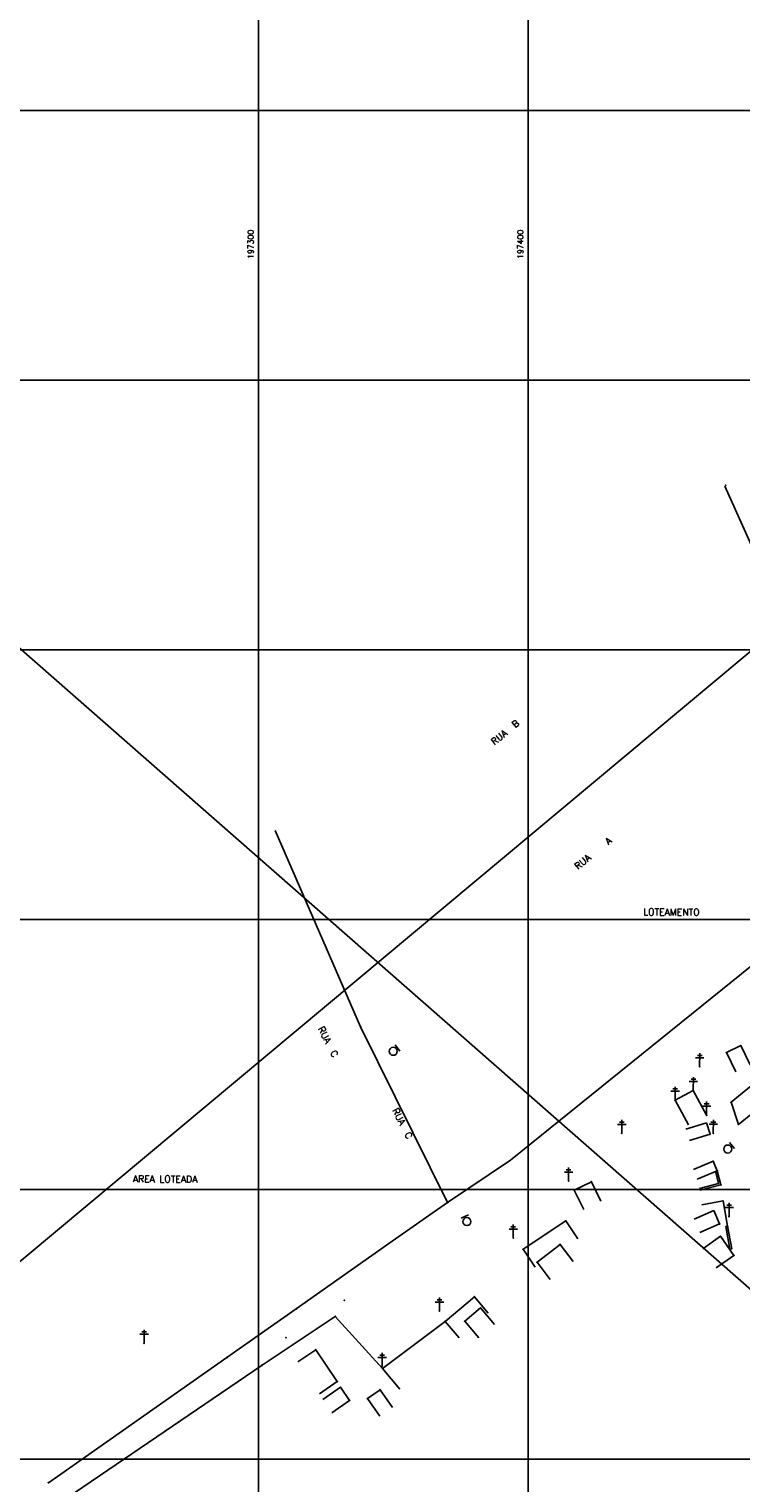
# Model space of a CAD drawing. Header units: millimetres. Extents: x 196436 to 199900, y 8705373 to 8708636.
# Tile 20 of 92: x 197215 to 197479, y 8706391 to 8706930. Entities that reach past the tile are written whole.
import ezdxf
from ezdxf.enums import TextEntityAlignment as Align

# ---------------------------------------------------------------- set-up
doc = ezdxf.new("R2010")
doc.units = ezdxf.units.MM
doc.header["$LTSCALE"] = 5
for name, color, linetype in [('CASA', 6, 'Continuous'), ('CERCA', 3, 'CERCA_LINE'), ('MALHA', 9, 'Continuous'), ('MURO', 9, 'Continuous'), ('PL', 23, 'Continuous'), ('POSTE', 3, 'Continuous'), ('TXT_COORD', 3, 'Continuous'), ('TXT_NRUA', 3, 'Continuous')]:
    doc.layers.add(name, color=color, linetype=linetype)
doc.styles.add('GEOSIS', font='ROMANS.SHX')
doc.linetypes.add('CERCA_LINE', pattern='A,0.5,-0.2,["X",Standard,S=0.1,R=0,X=-0.1,Y=-0.05],-0.25', length=0.95)

# ---------------------------------------------------------------- blocks, each defined once
blk = doc.blocks.new('PL')
at = {"layer": 'PL'}
blk.add_line((2.01, 1.49), (2.01, -1.49), dxfattribs=at)
blk.add_circle((0, 0), 1.49, dxfattribs=at)

msp = doc.modelspace()

# ---------------------------------------------------------------- linework, layer by layer
at = {"color": 1}
for p, q in [((196993.284, 8706291.06), (197654.378, 8706842.972)), ((197053.156, 8706839.353), (197676.105, 8706293.186))]:
    msp.add_line(p, q, dxfattribs=at)
at = {"layer": 'CASA'}
for points in [[(197473.527, 8706550.702), (197478.84, 8706553.348)], [(197478.84, 8706553.348), (197482.406, 8706546.186)], [(197473.527, 8706550.702), (197477.093, 8706543.541)], [(197454.52, 8706533.033), (197461.282, 8706536.632)], [(197454.52, 8706533.033), (197459.442, 8706523.916)], [(197461.282, 8706536.632), (197466.204, 8706527.515)], [(197466.214, 8706524.67), (197458.544, 8706522.398)], [(197467.472, 8706520.423), (197466.214, 8706524.67)], [(197467.472, 8706520.423), (197459.802, 8706518.151)], [(197468.699, 8706510.467), (197461.297, 8706507.434)], [(197468.699, 8706510.467), (197470.164, 8706506.891)], [(197470.164, 8706506.891), (197462.762, 8706503.858)], [(197417.096, 8706499.697), (197423.477, 8706502.828)], [(197417.096, 8706499.697), (197420.621, 8706492.515)], [(197423.477, 8706502.828), (197427.001, 8706495.646)], [(197468.876, 8706492.135), (197461.546, 8706488.931)], [(197471.02, 8706487.231), (197468.876, 8706492.135)], [(197471.02, 8706487.231), (197463.689, 8706484.027)], [(197403.347, 8706472.979), (197411.871, 8706479.591)], [(197411.871, 8706479.591), (197416.774, 8706473.27)], [(197471.342, 8706482.618), (197464.793, 8706478.024)], [(197471.342, 8706482.618), (197476.307, 8706475.54)], [(197403.347, 8706472.979), (197408.25, 8706466.658)], [(197476.307, 8706475.54), (197469.758, 8706470.945)], [(197376.519, 8706451.117), (197382.382, 8706456.062)], [(197382.382, 8706456.062), (197387.54, 8706449.947)], [(197376.519, 8706451.117), (197381.677, 8706445.001)], [(197321.234, 8706440.564), (197314.61, 8706436.079)], [(197329.232, 8706428.751), (197321.234, 8706440.564)], [(197329.232, 8706428.751), (197322.607, 8706424.266)], [(197330.381, 8706426.67), (197323.831, 8706422.077)], [(197333.786, 8706421.813), (197330.381, 8706426.67)], [(197340.423, 8706422.471), (197345.125, 8706425.748)], [(197345.125, 8706425.748), (197349.699, 8706419.185)], [(197333.786, 8706421.813), (197327.236, 8706417.22)], [(197340.423, 8706422.471), (197344.997, 8706415.908)]]:
    msp.add_lwpolyline(points, dxfattribs=at)
for p in [(197478.841, 8706553.348, 700.636), (197473.528, 8706550.703, 700.819), (197467.473, 8706520.423, 701.866), (197468.7, 8706510.468, 702.04), (197470.165, 8706506.892, 702.052), (197417.097, 8706499.697, 703.336), (197423.478, 8706502.828, 703.262), (197471.021, 8706487.232, 702.496), (197411.871, 8706479.591, 704.25), (197471.343, 8706482.619, 702.883), (197403.348, 8706472.98, 704.54), (197476.308, 8706475.54, 702.584), (197382.383, 8706456.063, 705.165), (197376.52, 8706451.117, 705.225), (197321.235, 8706440.564, 705.249), (197329.232, 8706428.752, 705.662), (197330.382, 8706426.67, 705.682), (197345.126, 8706425.749, 706.026), (197333.787, 8706421.814, 705.784), (197340.424, 8706422.472, 706.019)]:
    msp.add_point(p, dxfattribs=at)
at = {"layer": 'CERCA'}
for points in [[(197472.995, 8706760.747), (197513.951, 8706669.434), (197513.793, 8706660.48), (197531.529, 8706622.236), (197393.54, 8706510.861), (197393.54, 8706510.861)], [(197222.118, 8706391.234), (197288.296, 8706437.684), (197314.037, 8706455.722), (197349.62, 8706480.848), (197370.127, 8706495.099), (197337.885, 8706560.328), (197306.263, 8706633.025)], [(197475.257, 8706532.309), (197486.822, 8706541.74)], [(197478.031, 8706524.075), (197475.257, 8706532.309)], [(197489.596, 8706533.506), (197478.031, 8706524.075)], [(197370.127, 8706495.099), (197393.54, 8706510.861)], [(197474.004, 8706486.362), (197472.297, 8706495.752), (197464.439, 8706494.252)], [(197398.177, 8706477.83), (197414.017, 8706488.333)], [(197414.017, 8706488.333), (197418.438, 8706481.665)], [(197398.177, 8706477.83), (197402.598, 8706471.163)], [(197369.252, 8706451.088), (197380.075, 8706460.233)], [(197380.075, 8706460.233), (197385.239, 8706454.123)], [(197346.043, 8706433.667), (197328.501, 8706452.953), (197301.344, 8706434.89)], [(197369.252, 8706451.088), (197346.043, 8706433.667)], [(197369.252, 8706451.088), (197374.416, 8706444.977)], [(197301.344, 8706434.89), (197225.935, 8706383.555)], [(197346.043, 8706433.667), (197352.456, 8706425.995)]]:
    msp.add_lwpolyline(points, dxfattribs=at)
for p in [(197473.229, 8706760.989, 693.412), (197337.886, 8706560.329, 703.546), (197475.258, 8706532.309, 701.494), (197478.032, 8706524.075, 701.669), (197393.54, 8706510.862, 703.501), (197370.128, 8706495.099, 703.8), (197472.298, 8706495.753, 702.18), (197414.018, 8706488.333, 703.76), (197349.62, 8706480.848, 704.33), (197398.178, 8706477.831, 704.123), (197331.845, 8706458.824, 704.583), (197380.076, 8706460.234, 704.936), (197314.038, 8706455.722, 705.097), (197328.502, 8706452.954, 704.768), (197369.253, 8706451.088, 705.23), (197310.206, 8706445.096, 705.279), (197288.297, 8706437.684, 705.68), (197301.345, 8706434.891, 705.663), (197346.044, 8706433.668, 705.781), (197222.118, 8706391.235, 707.368)]:
    msp.add_point(p, dxfattribs=at)
at = {"layer": 'MALHA'}
for p, q in [((197300, 8708635.599), (197300, 8705384.785)), ((197300, 8708635.599), (197300, 8705384.785)), ((197400, 8708635.599), (197400, 8705384.785)), ((197400, 8708635.599), (197400, 8705384.785)), ((196441.61, 8706900), (199000, 8706900)), ((196441.61, 8706900), (199000, 8706900)), ((196441.61, 8706800), (199000, 8706800)), ((196441.61, 8706800), (199000, 8706800)), ((196441.61, 8706700), (199000, 8706700)), ((196441.61, 8706600), (199000, 8706600)), ((196441.61, 8706600), (199000, 8706600)), ((196441.61, 8706500), (199000, 8706500)), ((196441.61, 8706500), (199000, 8706500)), ((196441.61, 8706400), (199000, 8706400)), ((196441.61, 8706400), (199000, 8706400))]:
    msp.add_line(p, q, dxfattribs=at)
at = {"layer": 'MURO'}
for p, q in [((197469.487, 8706506.715, 702.04), (197470.667, 8706502.181, 702.04)), ((197470.164, 8706506.891, 702.04), (197471.521, 8706501.679, 702.04)), ((197470.667, 8706502.181, 702.04), (197463.603, 8706500.342, 702.04)), ((197471.521, 8706501.679, 702.04), (197463.779, 8706499.664, 702.04)), ((197473.315, 8706486.237, 702.426), (197474.824, 8706477.912, 702.426)), ((197474.004, 8706486.362, 702.426), (197475.513, 8706478.037, 702.426))]:
    msp.add_line(p, q, dxfattribs=at)
for points in [[(197463.603, 8706500.342), (197463.779, 8706499.664)], [(197473.315, 8706486.237), (197474.004, 8706486.362)], [(197474.824, 8706477.912), (197475.513, 8706478.037)]]:
    msp.add_lwpolyline(points, dxfattribs=at)
for p in [(197471.522, 8706501.68, 702.038), (197474.005, 8706486.362, 702.426), (197475.513, 8706478.037, 702.698)]:
    msp.add_point(p, dxfattribs=at)
at = {"layer": 'POSTE'}
for p, q in [((197462.07, 8706548.835), (197465.22, 8706548.821)), ((197462.774, 8706549.672), (197464.524, 8706549.664)), ((197463.631, 8706545.468), (197463.653, 8706550.508)), ((197453.664, 8706537.236), (197455.414, 8706537.229)), ((197454.52, 8706533.033), (197454.542, 8706538.073)), ((197459.722, 8706539.999), (197462.871, 8706539.985)), ((197460.425, 8706540.836), (197462.175, 8706540.828)), ((197461.282, 8706536.632), (197461.304, 8706541.672)), ((197452.96, 8706536.4), (197456.11, 8706536.386)), ((197465.347, 8706531.719), (197467.097, 8706531.711)), ((197466.204, 8706527.515), (197466.226, 8706532.555)), ((197464.644, 8706530.882), (197467.794, 8706530.868)), ((197433.179, 8706524.12), (197436.329, 8706524.107)), ((197433.883, 8706524.957), (197435.633, 8706524.95)), ((197434.739, 8706520.753), (197434.762, 8706525.793)), ((197467.131, 8706524.151), (197470.281, 8706524.137)), ((197467.834, 8706524.988), (197469.584, 8706524.98)), ((197468.691, 8706520.784), (197468.713, 8706525.824)), ((197413.452, 8706506.44), (197416.602, 8706506.427)), ((197414.155, 8706507.277), (197415.905, 8706507.27)), ((197415.012, 8706503.074), (197415.034, 8706508.114)), ((197473.692, 8706494.153), (197475.442, 8706494.145)), ((197474.549, 8706489.949), (197474.571, 8706494.989)), ((197472.989, 8706493.316), (197476.139, 8706493.302)), ((197392.943, 8706485.323), (197396.093, 8706485.309)), ((197393.646, 8706486.16), (197395.396, 8706486.153)), ((197394.503, 8706481.956), (197394.525, 8706486.996)), ((197365.559, 8706458.264), (197368.709, 8706458.251)), ((197366.263, 8706459.101), (197368.013, 8706459.094)), ((197367.12, 8706454.898), (197367.142, 8706459.937)), ((197256.056, 8706446.319), (197259.206, 8706446.305)), ((197256.76, 8706447.156), (197258.51, 8706447.148)), ((197257.617, 8706442.952), (197257.639, 8706447.992)), ((197344.316, 8706437.753), (197347.466, 8706437.739)), ((197345.02, 8706438.59), (197346.77, 8706438.583)), ((197345.876, 8706434.386), (197345.898, 8706439.426))]:
    msp.add_line(p, q, dxfattribs=at)
for p in [(197463.631, 8706545.469, 700.998), (197454.521, 8706533.033, 701.721), (197461.282, 8706536.632, 701.484), (197466.204, 8706527.515, 701.694), (197434.74, 8706520.754, 702.137), (197468.691, 8706520.784, 701.863), (197415.013, 8706503.074, 703.104), (197474.55, 8706489.949, 702.361), (197394.504, 8706481.957, 703.894), (197367.12, 8706454.898, 704.933), (197257.617, 8706442.953, 706.541), (197345.877, 8706434.387, 705.717)]:
    msp.add_point(p, dxfattribs=at)

# ---------------------------------------------------------------- block references
at = {"layer": 'PL'}
for p, rotation in [((197349.986, 8706551.201, 703.05), 37.57462266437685), ((197474.061, 8706514.972, 701.809), 40.1561058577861), ((197377.3, 8706488.084, 703.749), 113.4956959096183)]:
    msp.add_blockref('PL', p, dxfattribs=dict(at, rotation=rotation))

# ---------------------------------------------------------------- texts
at = {"layer": 'TXT_COORD', "style": 'GEOSIS'}
for s, p in [('197300', (197298.832, 8706855.741)), ('197400', (197398.832, 8706855.741))]:
    msp.add_text(s, height=2.1, rotation=90, dxfattribs=at).set_placement(p, align=Align.BOTTOM_RIGHT)
at = {"layer": 'TXT_NRUA', "style": 'GEOSIS'}
for s, rotation, p in [('RUA  B', 39.3604, (197388.001, 8706664.019)), ('RUA    A', 39.3604, (197418.983, 8706617.841)), ('RUA    A', 39.3604, (197418.983, 8706617.841)), ('LOTEAMENTO', 359.749, (197442.694, 8706600.864)), ('LOTEAMENTO', 359.749, (197442.694, 8706600.864)), ('RUA  C', 297.27494, (197321.29, 8706559.226)), ('RUA  C', 297.27494, (197348.854, 8706528.961)), ('AREA LOTEADA', 359.749, (197253.441, 8706501.908)), ('AREA LOTEADA', 359.749, (197253.441, 8706501.908))]:
    msp.add_text(s, height=2.5, rotation=rotation, dxfattribs=at).set_placement(p, align=Align.BOTTOM_LEFT)

doc.saveas('drawing.dxf')
